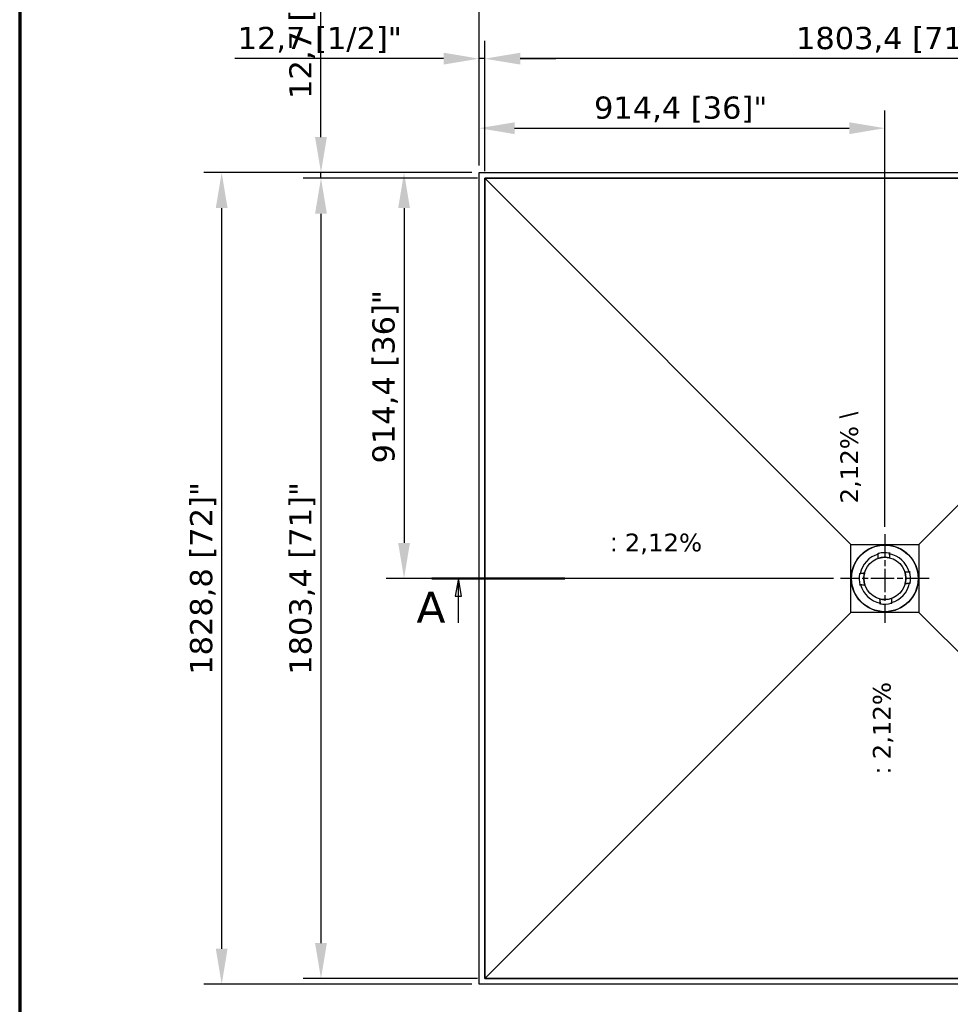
# Model space of a CAD drawing. Header units: millimetres. Extents: x -18288 to 18288, y -400 to 5820.
# Tile 15 of 26: x 400 to 2497, y 2474 to 4692. Entities that reach past the tile are written whole.
import ezdxf

# ---------------------------------------------------------------- set-up
doc = ezdxf.new("R2010")
doc.units = ezdxf.units.MM
doc.header["$LTSCALE"] = 20
doc.linetypes.add('CHAIN', pattern=[0.3543, 0.2362, -0.0295, 0.0591, -0.0295])
for name, color, linetype, lineweight in [('_Sichtbarkanten', 7, 'Continuous', 25), ('Bemaßung (ISO)', 7, 'Continuous', 25), ('Mittelpunktmarkierung (ISO)', 7, 'Continuous', 25), ('Rahmen (ISO)', 7, 'Continuous', 70), ('Schnittlinie (ISO)', 7, 'CHAIN', 25), ('Symbol (ISO)', 7, 'Continuous', 25)]:
    doc.layers.add(name, color=color, linetype=linetype, lineweight=lineweight)
doc.styles.add('Bezeichnungstext (DIN)', font='verdana.ttf')
doc.styles.add('Notiztext (ISO)', font='verdana.ttf')
doc.styles.add('Pfeiltext', font='verdana.ttf')
doc.dimstyles.new('wedi USA', dxfattribs={"dimscale": 20, "dimtxt": 2.5, "dimasz": 4, "dimexe": 2, "dimexo": 0.8, "dimgap": 0.3, "dimtad": 1, "dimdec": 1, "dimrnd": 1e-08, "dimtxsty": 'Notiztext (ISO)', "dimcen": 0.09, "dimclrd": 7, "dimclre": 7, "dimclrt": 256, "dimadec": 0, "dimazin": 2, "dimtfac": 0.6, "dimtmove": 0, "dimatfit": 3, "dimfxl": 1, "dimtolj": 1, "dimlwd": -1, "dimlwe": -1, "dimarcsym": 0})

# ---------------------------------------------------------------- blocks, each defined once
blk = doc.blocks.new('2DTransSchnitt0')
at = {"layer": 'Schnittlinie (ISO)', "linetype": 'Continuous', "lineweight": 50}
blk.add_line((66.43, 171.67), (81.43, 171.67), dxfattribs=at)
at = {"layer": 'Schnittlinie (ISO)', "linetype": 'Continuous'}
for p, q in [((69.43, 171.67), (69.08, 169.67)), ((69.43, 169.67), (69.43, 171.67)), ((69.78, 169.67), (69.43, 171.67)), ((69.08, 169.67), (69.78, 169.67)), ((69.43, 166.67), (69.43, 169.67))]:
    blk.add_line(p, q, dxfattribs=at)
at = {"layer": 'Schnittlinie (ISO)', "linetype": 'Continuous', "flags": 128}
blk.add_lwpolyline([(69.78, 169.67), (69.43, 171.67), (69.08, 169.67), (69.78, 169.67)], dxfattribs=at)
at = {"layer": 'Schnittlinie (ISO)'}
blk.add_solid([(69.78, 169.67), (69.43, 171.67), (69.08, 169.67), (69.78, 169.67)], dxfattribs=at)
at = {"layer": 'Schnittlinie (ISO)', "insert": (64.7, 166.67), "char_height": 3.5, "attachment_point": 7, "style": 'Bezeichnungstext (DIN)'}
blk.add_mtext('A', dxfattribs=at)
blk = doc.blocks.new('*D59')
at = {"layer": 'Bemaßung (ISO)', "color": 7, "transparency": 16777216}
for p, q in [((1448, 4351.2), (1448, 4644.6)), ((3251.4, 4351.2), (3251.4, 4644.6)), ((3171.4, 4604.6), (1528, 4604.6))]:
    blk.add_line(p, q, dxfattribs=at)
for points in [[(1528, 4618), (1528, 4591.3), (1448, 4604.6)], [(3171.4, 4618), (3171.4, 4591.3), (3251.4, 4604.6)]]:
    blk.add_solid(points, dxfattribs=at)
at = {"layer": 'Defpoints', "color": 0, "transparency": 16777216}
for p in [(1448, 4604.6), (1448, 4335.2), (3251.4, 4335.2)]:
    blk.add_point(p, dxfattribs=at)
at = {"layer": 'Bemaßung (ISO)', "transparency": 16777216, "insert": (2149.6, 4676.1), "char_height": 50, "attachment_point": 1, "style": 'Notiztext (ISO)'}
blk.add_mtext('\\A1;1803,4 [71]"', dxfattribs=at)
blk = doc.blocks.new('*D60')
at = {"layer": 'Bemaßung (ISO)', "color": 7, "transparency": 16777216}
for p, q in [((1435.3, 4363.9), (1435.3, 4644.6)), ((1448, 4351.2), (1448, 4644.6)), ((1355.3, 4604.6), (885.2, 4604.6)), ((1448, 4604.6), (1435.3, 4604.6)), ((1528, 4604.6), (1608, 4604.6))]:
    blk.add_line(p, q, dxfattribs=at)
for points in [[(1355.3, 4618), (1355.3, 4591.3), (1435.3, 4604.6)], [(1528, 4618), (1528, 4591.3), (1448, 4604.6)]]:
    blk.add_solid(points, dxfattribs=at)
at = {"layer": 'Defpoints', "color": 0, "transparency": 16777216}
for p in [(1448, 4604.6), (1435.3, 4347.9), (1448, 4335.2)]:
    blk.add_point(p, dxfattribs=at)
at = {"layer": 'Bemaßung (ISO)', "transparency": 16777216, "insert": (891.2, 4676.1), "char_height": 50, "attachment_point": 1, "style": 'Notiztext (ISO)'}
blk.add_mtext('\\A1;12,7 [1/2]"', dxfattribs=at)
blk = doc.blocks.new('*D61')
at = {"layer": 'Bemaßung (ISO)', "color": 7, "transparency": 16777216}
for p, q in [((1435.3, 4363.9), (1435.3, 4848)), ((3264.1, 4363.9), (3264.1, 4848)), ((1515.3, 4808), (3184.1, 4808))]:
    blk.add_line(p, q, dxfattribs=at)
for points in [[(1515.3, 4821.3), (1515.3, 4794.6), (1435.3, 4808)], [(3184.1, 4821.3), (3184.1, 4794.6), (3264.1, 4808)]]:
    blk.add_solid(points, dxfattribs=at)
at = {"layer": 'Defpoints', "color": 0, "transparency": 16777216}
for p in [(3264.1, 4808), (1435.3, 4347.9), (3264.1, 4347.9)]:
    blk.add_point(p, dxfattribs=at)
at = {"layer": 'Bemaßung (ISO)', "transparency": 16777216, "insert": (2132.5, 4879.4), "char_height": 50, "attachment_point": 1, "style": 'Notiztext (ISO)'}
blk.add_mtext('\\A1;1828,8 [72]"', dxfattribs=at)
blk = doc.blocks.new('*D62')
at = {"layer": 'Bemaßung (ISO)', "color": 7, "transparency": 16777216}
for p, q in [((1432, 4335.2), (1039, 4335.2)), ((1079, 4255.2), (1079, 2611.8)), ((1432, 2531.8), (1039, 2531.8))]:
    blk.add_line(p, q, dxfattribs=at)
for points in [[(1065.6, 4255.2), (1092.3, 4255.2), (1079, 4335.2)], [(1065.6, 2611.8), (1092.3, 2611.8), (1079, 2531.8)]]:
    blk.add_solid(points, dxfattribs=at)
at = {"layer": 'Defpoints', "color": 0, "transparency": 16777216}
for p in [(1448, 4335.2), (1079, 2531.8), (1448, 2531.8)]:
    blk.add_point(p, dxfattribs=at)
at = {"layer": 'Bemaßung (ISO)', "transparency": 16777216, "insert": (1007.6, 3216.4), "char_height": 50, "attachment_point": 1, "rotation": 90, "style": 'Notiztext (ISO)'}
blk.add_mtext('\\A1;1803,4 [71]"', dxfattribs=at)
blk = doc.blocks.new('*D63')
at = {"layer": 'Bemaßung (ISO)', "color": 7, "transparency": 16777216}
for p, q in [((1079, 4427.9), (1079, 4898)), ((1419.3, 4347.9), (1039, 4347.9)), ((1432, 4335.2), (1039, 4335.2)), ((1079, 4335.2), (1079, 4347.9)), ((1079, 4255.2), (1079, 4175.2))]:
    blk.add_line(p, q, dxfattribs=at)
for points in [[(1065.6, 4427.9), (1092.3, 4427.9), (1079, 4347.9)], [(1065.6, 4255.2), (1092.3, 4255.2), (1079, 4335.2)]]:
    blk.add_solid(points, dxfattribs=at)
at = {"layer": 'Defpoints', "color": 0, "transparency": 16777216}
for p in [(1079, 4335.2), (1435.3, 4347.9), (1448, 4335.2)]:
    blk.add_point(p, dxfattribs=at)
at = {"layer": 'Bemaßung (ISO)', "transparency": 16777216, "insert": (1007.6, 4513.9), "char_height": 50, "attachment_point": 1, "rotation": 90, "style": 'Notiztext (ISO)'}
blk.add_mtext('\\A1;12,7 [1/2]"', dxfattribs=at)
blk = doc.blocks.new('*D64')
at = {"layer": 'Bemaßung (ISO)', "color": 7, "transparency": 16777216}
for p, q in [((1419.3, 4347.9), (815.2, 4347.9)), ((855.2, 2599.1), (855.2, 4267.9)), ((1419.3, 2519.1), (815.2, 2519.1))]:
    blk.add_line(p, q, dxfattribs=at)
for points in [[(841.9, 4267.9), (868.5, 4267.9), (855.2, 4347.9)], [(841.9, 2599.1), (868.5, 2599.1), (855.2, 2519.1)]]:
    blk.add_solid(points, dxfattribs=at)
at = {"layer": 'Defpoints', "color": 0, "transparency": 16777216}
for p in [(855.2, 4347.9), (1435.3, 4347.9), (1435.3, 2519.1)]:
    blk.add_point(p, dxfattribs=at)
at = {"layer": 'Bemaßung (ISO)', "transparency": 16777216, "insert": (783.8, 3216.4), "char_height": 50, "attachment_point": 1, "rotation": 90, "style": 'Notiztext (ISO)'}
blk.add_mtext('\\A1;1828,8 [72]"', dxfattribs=at)
blk = doc.blocks.new('Ränder Kopie von wedi_Zeichnungsrahmen')
at = {"layer": 'Rahmen (ISO)'}
blk.add_line((20, 291), (20, 6), dxfattribs=at)
blk = doc.blocks.new('*D70')
at = {"layer": 'Bemaßung (ISO)', "color": 7, "transparency": 16777216}
for p, q in [((1435.3, 4363.9), (1435.3, 4487.9)), ((2349.7, 3549.5), (2349.7, 4487.9)), ((1515.3, 4447.9), (2269.7, 4447.9))]:
    blk.add_line(p, q, dxfattribs=at)
for points in [[(1515.3, 4461.2), (1515.3, 4434.6), (1435.3, 4447.9)], [(2269.7, 4461.2), (2269.7, 4434.6), (2349.7, 4447.9)]]:
    blk.add_solid(points, dxfattribs=at)
at = {"layer": 'Defpoints', "color": 0, "transparency": 16777216}
for p in [(2349.7, 4447.9), (1435.3, 4347.9), (2349.7, 3533.5)]:
    blk.add_point(p, dxfattribs=at)
at = {"layer": 'Bemaßung (ISO)', "transparency": 16777216, "insert": (1694.4, 4519.3), "char_height": 50, "attachment_point": 1, "style": 'Notiztext (ISO)'}
blk.add_mtext('\\A1;914,4 [36]"', dxfattribs=at)
blk = doc.blocks.new('*D71')
at = {"layer": 'Bemaßung (ISO)', "color": 7, "transparency": 16777216}
for p, q in [((1419.3, 4347.9), (1226.2, 4347.9)), ((1266.2, 4267.9), (1266.2, 3513.5)), ((2233.7, 3433.5), (1226.2, 3433.5))]:
    blk.add_line(p, q, dxfattribs=at)
for points in [[(1252.9, 4267.9), (1279.5, 4267.9), (1266.2, 4347.9)], [(1252.9, 3513.5), (1279.5, 3513.5), (1266.2, 3433.5)]]:
    blk.add_solid(points, dxfattribs=at)
at = {"layer": 'Defpoints', "color": 0, "transparency": 16777216}
for p in [(1435.3, 4347.9), (1266.2, 3433.5), (2249.7, 3433.5)]:
    blk.add_point(p, dxfattribs=at)
at = {"layer": 'Bemaßung (ISO)', "transparency": 16777216, "insert": (1194.8, 3692.6), "char_height": 50, "attachment_point": 1, "rotation": 90, "style": 'Notiztext (ISO)'}
blk.add_mtext('\\A1;914,4 [36]"', dxfattribs=at)

msp = doc.modelspace()

# ---------------------------------------------------------------- linework, layer by layer
at = {"layer": '_Sichtbarkanten'}
for p, q in [((1435.28, 4347.9), (3264.08, 4347.9)), ((1435.28, 2519.1), (1435.28, 4347.9)), ((3251.38, 4335.2), (1447.98, 4335.2)), ((1447.98, 4335.2), (1447.98, 2531.8)), ((1447.99, 4335.19), (3251.36, 4335.19)), ((1447.99, 2531.81), (1447.99, 4335.19)), ((1447.99, 4335.19), (2273.19, 3509.99)), ((3251.36, 4335.19), (2426.16, 3509.99)), ((2273.19, 3509.99), (2426.16, 3509.99)), ((2273.19, 3357.01), (2273.19, 3509.99)), ((2426.16, 3509.99), (2426.16, 3357.01)), ((2334.81, 3490.44), (2334.75, 3490.66)), ((2335.06, 3489.47), (2334.81, 3490.44)), ((2335.06, 3489.47), (2335.06, 3489.47)), ((2335.07, 3489.45), (2335.08, 3489.39)), ((2360.08, 3490.39), (2360.07, 3490.32)), ((2360.26, 3491.39), (2360.08, 3490.4)), ((2360.08, 3490.4), (2360.08, 3490.4)), ((2360.31, 3491.61), (2360.26, 3491.39)), ((2334.55, 3478.53), (2334.55, 3478.54)), ((2361.41, 3479.53), (2361.41, 3479.54)), ((2291.56, 3444.13), (2291.79, 3444.09)), ((2291.79, 3444.09), (2292.77, 3443.91)), ((2292.77, 3443.91), (2292.77, 3443.91)), ((2292.79, 3443.9), (2292.86, 3443.89)), ((2303.64, 3445.23), (2303.64, 3445.24)), ((2394.71, 3448.63), (2394.72, 3448.63)), ((2405.63, 3448.11), (2405.56, 3448.09)), ((2405.65, 3448.11), (2406.61, 3448.37)), ((2405.65, 3448.11), (2405.65, 3448.11)), ((2406.61, 3448.37), (2406.84, 3448.43)), ((2292.74, 3418.63), (2292.52, 3418.57)), ((2293.71, 3418.88), (2292.74, 3418.63)), ((2293.71, 3418.88), (2293.71, 3418.88)), ((2293.72, 3418.89), (2293.79, 3418.91)), ((2304.65, 3418.37), (2304.64, 3418.37)), ((2395.71, 3421.77), (2395.72, 3421.76)), ((2406.56, 3423.09), (2406.5, 3423.11)), ((2406.58, 3423.09), (2406.58, 3423.09)), ((2407.56, 3422.91), (2406.58, 3423.09)), ((2407.79, 3422.87), (2407.56, 3422.91)), ((2337.94, 3387.47), (2337.94, 3387.46)), ((2339.05, 3375.39), (2339.09, 3375.61)), ((2339.09, 3375.61), (2339.27, 3376.6)), ((2339.27, 3376.61), (2339.28, 3376.68)), ((2339.27, 3376.6), (2339.27, 3376.6)), ((2364.29, 3377.55), (2364.27, 3377.61)), ((2364.29, 3377.53), (2364.29, 3377.53)), ((2364.29, 3377.53), (2364.54, 3376.56)), ((2364.54, 3376.56), (2364.6, 3376.34)), ((2364.81, 3388.47), (2364.81, 3388.46)), ((1447.99, 2531.81), (2273.19, 3357.01)), ((2426.16, 3357.01), (2273.19, 3357.01)), ((3251.36, 2531.81), (2426.16, 3357.01)), ((1447.98, 2531.8), (3251.38, 2531.8)), ((3251.36, 2531.81), (1447.99, 2531.81)), ((3264.08, 2519.1), (1435.28, 2519.1))]:
    msp.add_line(p, q, dxfattribs=at)
for radius in [75.5, 74.98, 47.5]:
    msp.add_circle((2349.68, 3433.5), radius, dxfattribs=at)
for radius, start, end in [(56.5, 105.03579, 169.23418), (57.85, 79.63499, 104.63499), (57.84, 80.11426, 104.15571), (56.5, 15.03579, 79.23418), (47.51, 75.69979, 108.57018), (57.85, 169.63499, 194.63499), (57.84, 170.11443, 194.15554), (47.51, 165.69979, 198.57018), (47.51, 345.69979, 18.57018), (57.85, 349.63499, 14.63499), (57.84, 350.11443, 14.15554), (56.5, 195.03579, 259.23418), (56.5, 285.03579, 349.23418), (47.51, 255.69979, 288.57018), (57.85, 259.63499, 284.63499), (57.84, 260.11443, 284.15554)]:
    msp.add_arc((2349.68, 3433.5), radius, start, end, dxfattribs=at)
for centre, major_axis, start_param, end_param in [((2335.06, 3488.86), (0.026, 0.524), 4.7614689, 6.2676717), ((2360.13, 3489.8), (0.065, -0.521), 3.1571461, 4.6633099), ((2293.38, 3443.96), (0.521, 0.065), 3.1571669, 4.6633099), ((2405.04, 3448.12), (0.524, -0.026), 4.7614689, 6.2676616), ((2294.31, 3418.88), (0.524, -0.026), 1.6198762, 3.1260566), ((2405.98, 3423.04), (0.521, 0.065), 0.0155746, 1.5217173), ((2339.22, 3377.2), (0.065, -0.521), 0.0155742, 1.5217173), ((2364.3, 3378.14), (0.026, 0.524), 1.6198762, 3.1260689)]:
    msp.add_ellipse(centre, major_axis=major_axis, ratio=0.0050031, start_param=start_param, end_param=end_param, dxfattribs=at)
for points in [[(2334.55, 3478.54), (2334.59, 3479.51), (2334.7, 3481.58), (2334.87, 3485.01), (2334.99, 3487.55), (2335.06, 3488.89)], [(2394.72, 3448.63), (2395.69, 3448.58), (2397.76, 3448.48), (2401.19, 3448.31), (2403.73, 3448.18), (2405.07, 3448.12)], [(2304.64, 3418.37), (2303.66, 3418.42), (2301.6, 3418.52), (2298.17, 3418.69), (2295.62, 3418.82), (2294.29, 3418.88)], [(2364.81, 3388.46), (2364.76, 3387.49), (2364.66, 3385.42), (2364.49, 3381.99), (2364.36, 3379.44), (2364.29, 3378.11)]]:
    msp.add_open_spline(points, degree=3, dxfattribs=at)
for points, knots in [([(2335.07, 3489.45), (2335.07, 3489.45), (2335.07, 3489.45), (2335.08, 3489.46), (2335.09, 3489.46), (2335.13, 3489.47), (2335.16, 3489.48), (2335.24, 3489.51), (2335.29, 3489.52), (2335.38, 3489.54), (2335.41, 3489.55), (2335.47, 3489.57), (2335.5, 3489.57), (2335.53, 3489.58)], [-0.076634, -0.076634, -0.076634, -0.076634, -0.06673879, -0.06673879, -0.056338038, -0.056338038, -0.038045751, -0.038045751, -0.019786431, -0.019786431, -0.009644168, -0.009644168, -0.000001, -0.000001, -0.000001, -0.000001]), ([(2335.08, 3489.39), (2335.08, 3489.39), (2335.08, 3489.39), (2335.08, 3489.39), (2335.08, 3489.39), (2335.08, 3489.39)], [-0.0024546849, -0.0024546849, -0.0024546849, -0.0024546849, -0.0012389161, -0.0012389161, 0, 0, 0, 0]), ([(2335.08, 3489.39), (2335.08, 3489.39), (2335.09, 3489.39), (2335.1, 3489.38), (2335.11, 3489.37), (2335.14, 3489.35), (2335.18, 3489.33), (2335.26, 3489.26), (2335.32, 3489.23), (2335.44, 3489.13), (2335.51, 3489.08), (2335.58, 3489.03), (2335.58, 3489.02), (2335.58, 3489.02)], [0.000013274, 0.000013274, 0.000013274, 0.000013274, 0.008341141, 0.008341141, 0.017229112, 0.017229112, 0.036430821, 0.036430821, 0.059208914, 0.059208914, 0.085826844, 0.085826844, 0.086205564, 0.086205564, 0.086205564, 0.086205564]), ([(2359.6, 3489.92), (2359.6, 3489.92), (2359.6, 3489.92), (2359.67, 3489.98), (2359.73, 3490.04), (2359.85, 3490.14), (2359.9, 3490.18), (2359.98, 3490.25), (2360.01, 3490.28), (2360.04, 3490.3), (2360.05, 3490.31), (2360.06, 3490.32), (2360.07, 3490.32), (2360.07, 3490.32)], [-0.000381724, -0.000381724, -0.000381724, -0.000381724, 0, 0, 0.026828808, 0.026828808, 0.049787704, 0.049787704, 0.069141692, 0.069141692, 0.078100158, 0.078100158, 0.086492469, 0.086492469, 0.086492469, 0.086492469]), ([(2359.61, 3490.48), (2359.64, 3490.47), (2359.67, 3490.47), (2359.73, 3490.46), (2359.77, 3490.45), (2359.85, 3490.43), (2359.9, 3490.42), (2359.99, 3490.41), (2360.02, 3490.4), (2360.06, 3490.39), (2360.07, 3490.39), (2360.08, 3490.39), (2360.08, 3490.39), (2360.08, 3490.39)], [-0.076650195, -0.076650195, -0.076650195, -0.076650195, -0.066953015, -0.066953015, -0.056752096, -0.056752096, -0.038484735, -0.038484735, -0.020190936, -0.020190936, -0.009844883, -0.009844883, 0, 0, 0, 0]), ([(2360.07, 3490.32), (2360.07, 3490.32), (2360.07, 3490.32), (2360.07, 3490.32), (2360.07, 3490.32), (2360.07, 3490.32)], [-0.0025081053, -0.0025081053, -0.0025081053, -0.0025081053, -0.001265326, -0.001265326, -0.0000514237, -0.0000514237, -0.0000514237, -0.0000514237]), ([(2292.7, 3443.43), (2292.7, 3443.46), (2292.71, 3443.49), (2292.72, 3443.56), (2292.73, 3443.59), (2292.74, 3443.68), (2292.75, 3443.73), (2292.77, 3443.81), (2292.78, 3443.84), (2292.78, 3443.88), (2292.79, 3443.89), (2292.79, 3443.9), (2292.79, 3443.9), (2292.79, 3443.9)], [-0.075999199, -0.075999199, -0.075999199, -0.075999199, -0.066131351, -0.066131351, -0.055795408, -0.055795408, -0.037782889, -0.037782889, -0.01981545, -0.01981545, -0.009674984, -0.009674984, 0, 0, 0, 0]), ([(2292.86, 3443.89), (2292.86, 3443.89), (2292.86, 3443.89), (2292.86, 3443.89), (2292.86, 3443.89), (2292.86, 3443.89)], [-0.002286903, -0.002286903, -0.002286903, -0.002286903, -0.0011529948, -0.0011529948, -0.0000457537, -0.0000457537, -0.0000457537, -0.0000457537]), ([(2293.26, 3443.45), (2293.26, 3443.45), (2293.26, 3443.45), (2293.2, 3443.51), (2293.14, 3443.57), (2293.04, 3443.68), (2293, 3443.73), (2292.93, 3443.81), (2292.9, 3443.84), (2292.88, 3443.87), (2292.87, 3443.88), (2292.86, 3443.89), (2292.86, 3443.89), (2292.86, 3443.89)], [-0.000376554, -0.000376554, -0.000376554, -0.000376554, 0, 0, 0.025707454, 0.025707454, 0.048259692, 0.048259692, 0.067659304, 0.067659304, 0.076655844, 0.076655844, 0.085096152, 0.085096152, 0.085096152, 0.085096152]), ([(2405.56, 3448.09), (2405.56, 3448.09), (2405.56, 3448.09), (2405.55, 3448.08), (2405.55, 3448.07), (2405.52, 3448.03), (2405.5, 3448), (2405.44, 3447.92), (2405.4, 3447.87), (2405.3, 3447.75), (2405.25, 3447.69), (2405.2, 3447.62), (2405.2, 3447.62), (2405.19, 3447.62)], [0.000009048, 0.000009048, 0.000009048, 0.000009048, 0.008391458, 0.008391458, 0.017324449, 0.017324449, 0.036587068, 0.036587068, 0.05897971, 0.05897971, 0.08450589, 0.08450589, 0.08487978, 0.08487978, 0.08487978, 0.08487978]), ([(2405.56, 3448.09), (2405.56, 3448.09), (2405.56, 3448.09), (2405.56, 3448.09), (2405.56, 3448.09), (2405.56, 3448.09)], [-0.0022386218, -0.0022386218, -0.0022386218, -0.0022386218, -0.0011303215, -0.0011303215, 0, 0, 0, 0]), ([(2405.63, 3448.11), (2405.63, 3448.11), (2405.63, 3448.11), (2405.64, 3448.1), (2405.64, 3448.09), (2405.65, 3448.05), (2405.66, 3448.02), (2405.68, 3447.94), (2405.7, 3447.89), (2405.72, 3447.8), (2405.73, 3447.77), (2405.74, 3447.71), (2405.75, 3447.68), (2405.76, 3447.64)], [-0.076023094, -0.076023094, -0.076023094, -0.076023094, -0.066379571, -0.066379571, -0.056273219, -0.056273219, -0.038303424, -0.038303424, -0.020284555, -0.020284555, -0.009907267, -0.009907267, -0.000001, -0.000001, -0.000001, -0.000001]), ([(2293.72, 3418.89), (2293.72, 3418.89), (2293.72, 3418.89), (2293.72, 3418.9), (2293.71, 3418.91), (2293.7, 3418.95), (2293.69, 3418.98), (2293.67, 3419.06), (2293.66, 3419.11), (2293.64, 3419.19), (2293.63, 3419.23), (2293.61, 3419.29), (2293.6, 3419.32), (2293.59, 3419.35)], [-0.076023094, -0.076023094, -0.076023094, -0.076023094, -0.066379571, -0.066379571, -0.056273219, -0.056273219, -0.038303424, -0.038303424, -0.020284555, -0.020284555, -0.009907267, -0.009907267, -0.000001, -0.000001, -0.000001, -0.000001]), ([(2293.79, 3418.91), (2293.79, 3418.91), (2293.79, 3418.91), (2293.8, 3418.92), (2293.8, 3418.93), (2293.83, 3418.96), (2293.85, 3419), (2293.92, 3419.08), (2293.96, 3419.13), (2294.05, 3419.24), (2294.1, 3419.31), (2294.16, 3419.38), (2294.16, 3419.38), (2294.16, 3419.38)], [0.000009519, 0.000009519, 0.000009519, 0.000009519, 0.008391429, 0.008391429, 0.017324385, 0.017324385, 0.036586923, 0.036586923, 0.058979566, 0.058979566, 0.084505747, 0.084505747, 0.084879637, 0.084879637, 0.084879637, 0.084879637]), ([(2293.79, 3418.91), (2293.79, 3418.91), (2293.79, 3418.91), (2293.79, 3418.91), (2293.79, 3418.91), (2293.79, 3418.91)], [-0.0022392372, -0.0022392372, -0.0022392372, -0.0022392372, -0.0011303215, -0.0011303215, 0, 0, 0, 0]), ([(2406.09, 3423.55), (2406.09, 3423.55), (2406.09, 3423.55), (2406.15, 3423.49), (2406.21, 3423.43), (2406.31, 3423.32), (2406.36, 3423.27), (2406.43, 3423.19), (2406.45, 3423.16), (2406.48, 3423.13), (2406.48, 3423.12), (2406.49, 3423.11), (2406.5, 3423.11), (2406.5, 3423.11)], [-0.000376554, -0.000376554, -0.000376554, -0.000376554, 0, 0, 0.025707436, 0.025707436, 0.048259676, 0.048259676, 0.067659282, 0.067659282, 0.076655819, 0.076655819, 0.085096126, 0.085096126, 0.085096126, 0.085096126]), ([(2406.5, 3423.11), (2406.5, 3423.11), (2406.5, 3423.11), (2406.5, 3423.11), (2406.5, 3423.11), (2406.5, 3423.11)], [-0.0022869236, -0.0022869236, -0.0022869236, -0.0022869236, -0.0011529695, -0.0011529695, -0.0000457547, -0.0000457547, -0.0000457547, -0.0000457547]), ([(2406.66, 3423.57), (2406.65, 3423.54), (2406.64, 3423.5), (2406.63, 3423.44), (2406.63, 3423.41), (2406.61, 3423.32), (2406.6, 3423.27), (2406.59, 3423.19), (2406.58, 3423.16), (2406.57, 3423.12), (2406.57, 3423.11), (2406.56, 3423.1), (2406.56, 3423.09), (2406.56, 3423.09)], [-0.075999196, -0.075999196, -0.075999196, -0.075999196, -0.066127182, -0.066127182, -0.055786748, -0.055786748, -0.037774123, -0.037774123, -0.019807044, -0.019807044, -0.009670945, -0.009670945, 0, 0, 0, 0]), ([(2339.75, 3376.52), (2339.71, 3376.53), (2339.68, 3376.53), (2339.62, 3376.54), (2339.58, 3376.55), (2339.5, 3376.56), (2339.45, 3376.57), (2339.37, 3376.59), (2339.33, 3376.6), (2339.3, 3376.61), (2339.29, 3376.61), (2339.27, 3376.61), (2339.27, 3376.61), (2339.27, 3376.61)], [-0.07599917, -0.07599917, -0.07599917, -0.07599917, -0.066095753, -0.066095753, -0.055721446, -0.055721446, -0.037708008, -0.037708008, -0.019743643, -0.019743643, -0.009640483, -0.009640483, 0, 0, 0, 0]), ([(2339.73, 3377.08), (2339.73, 3377.08), (2339.73, 3377.08), (2339.67, 3377.02), (2339.6, 3376.96), (2339.49, 3376.86), (2339.45, 3376.82), (2339.37, 3376.75), (2339.34, 3376.72), (2339.31, 3376.7), (2339.3, 3376.69), (2339.29, 3376.68), (2339.29, 3376.68), (2339.28, 3376.68)], [-0.000376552, -0.000376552, -0.000376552, -0.000376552, 0, 0, 0.025707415, 0.025707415, 0.048259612, 0.048259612, 0.06765919, 0.06765919, 0.076655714, 0.076655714, 0.085096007, 0.085096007, 0.085096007, 0.085096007]), ([(2339.28, 3376.68), (2339.28, 3376.68), (2339.28, 3376.68), (2339.28, 3376.68), (2339.28, 3376.68), (2339.28, 3376.68)], [-0.0022869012, -0.0022869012, -0.0022869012, -0.0022869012, -0.0011530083, -0.0011530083, -0.0000457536, -0.0000457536, -0.0000457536, -0.0000457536]), ([(2364.27, 3377.61), (2364.27, 3377.61), (2364.27, 3377.61), (2364.25, 3377.62), (2364.25, 3377.63), (2364.21, 3377.65), (2364.18, 3377.68), (2364.1, 3377.74), (2364.05, 3377.78), (2363.93, 3377.87), (2363.86, 3377.92), (2363.8, 3377.98), (2363.8, 3377.98), (2363.8, 3377.98)], [0.000009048, 0.000009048, 0.000009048, 0.000009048, 0.008391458, 0.008391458, 0.017324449, 0.017324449, 0.036587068, 0.036587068, 0.05897971, 0.05897971, 0.084505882, 0.084505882, 0.084879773, 0.084879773, 0.084879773, 0.084879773]), ([(2364.29, 3377.55), (2364.29, 3377.55), (2364.29, 3377.54), (2364.27, 3377.54), (2364.26, 3377.54), (2364.23, 3377.53), (2364.2, 3377.52), (2364.11, 3377.49), (2364.07, 3377.48), (2363.98, 3377.46), (2363.95, 3377.45), (2363.89, 3377.43), (2363.85, 3377.43), (2363.82, 3377.42)], [-0.076023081, -0.076023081, -0.076023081, -0.076023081, -0.066351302, -0.066351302, -0.056214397, -0.056214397, -0.038242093, -0.038242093, -0.020223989, -0.020223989, -0.009878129, -0.009878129, -0.000001, -0.000001, -0.000001, -0.000001]), ([(2364.27, 3377.61), (2364.27, 3377.61), (2364.27, 3377.61), (2364.27, 3377.61), (2364.27, 3377.61), (2364.27, 3377.61)], [-0.0022386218, -0.0022386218, -0.0022386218, -0.0022386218, -0.0011303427, -0.0011303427, 0, 0, 0, 0])]:
    msp.add_open_spline(points, degree=3, knots=knots, dxfattribs=at)
for points in [[(2361.41, 3479.54), (2360.83, 3484.2), (2360.13, 3489.82)], [(2303.64, 3445.24), (2298.97, 3444.65), (2293.35, 3443.95)], [(2395.72, 3421.76), (2400.38, 3422.35), (2406, 3423.05)], [(2337.94, 3387.46), (2338.52, 3382.8), (2339.22, 3377.18)]]:
    msp.add_rational_spline(points, [1.21561557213, 1.13881668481, 1.05643602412], degree=2, dxfattribs=at)
at = {"layer": 'Mittelpunktmarkierung (ISO)', "linetype": 'CHAIN', "ltscale": 11.111974}
for p, q in [((2349.68, 3533.5), (2349.68, 3333.5)), ((2449.68, 3433.5), (2249.68, 3433.5))]:
    msp.add_line(p, q, dxfattribs=at)

# ---------------------------------------------------------------- block references
at = {"xscale": 20, "yscale": 20, "zscale": 20}
msp.add_blockref('Ränder Kopie von wedi_Zeichnungsrahmen', (0, 0), dxfattribs=at)
at = {"layer": 'Schnittlinie (ISO)', "xscale": 20, "yscale": 20, "zscale": 20}
msp.add_blockref('2DTransSchnitt0', (0, 0), dxfattribs=at)

# ---------------------------------------------------------------- texts
at = {"layer": 'Symbol (ISO)', "char_height": 40, "attachment_point": 1, "rotation": 90, "style": 'Pfeiltext'}
for s, insert, width in [('\\fVerdana|b0|i0;\\H40.0000;2,12% \\fAIGDT|b0|i0;\\H40.0000;\\\\', (2249.43, 3602.41), 346.6643), ('\\fAIGDT|b0|i0;\\H40.0000;:\\fVerdana|b0|i0;\\H40.0000; 2,12%', (2322.8, 2993.44), 280.1408)]:
    msp.add_mtext(s, dxfattribs=dict(at, insert=insert, width=width))
at = {"layer": 'Symbol (ISO)', "insert": (1731.31, 3534.42), "char_height": 40, "width": 349.6894, "attachment_point": 1, "style": 'Pfeiltext'}
msp.add_mtext('\\fAIGDT|b0|i0;\\H40.0000;:\\fVerdana|b0|i0;\\H40.0000; 2,12%', dxfattribs=at)

# ---------------------------------------------------------------- dimensions: what is measured, and where the dimension line sits
at = {"layer": 'Bemaßung (ISO)', "color": 7}
for base, p1, p2, angle, override, picture, middle in [((1078.98, 4335.2), (1435.28, 4347.9), (1447.98, 4335.2), 270, {"dimgap": 0.3, "dimdec": 1, "dimtol": 0, "dimlim": 0, "dimtp": 0, "dimtm": 0, "dimtdec": 2, "dimtofl": 1, "dimatfit": 1}, '*D63', (1078.98, 4702.94)), ((3264.08, 4807.98), (1435.28, 4347.9), (3264.08, 4347.9), 180, {"dimgap": 0.3, "dimdec": 1, "dimtol": 0, "dimlim": 0, "dimtp": 0, "dimtm": 0, "dimtdec": 2, "dimtofl": 0, "dimatfit": 1}, '*D61', (2349.68, 4807.98)), ((1447.98, 4604.64), (3251.38, 4335.2), (1447.98, 4335.2), 180, {"dimgap": 0.3, "dimdec": 1, "dimtol": 0, "dimlim": 0, "dimtp": 0, "dimtm": 0, "dimtdec": 2, "dimtofl": 0, "dimatfit": 1}, '*D59', (2366.73, 4604.64)), ((855.2, 4347.9), (1435.28, 2519.1), (1435.28, 4347.9), 90, {"dimgap": 0.3, "dimdec": 1, "dimtol": 0, "dimlim": 0, "dimtp": 0, "dimtm": 0, "dimtdec": 2, "dimtofl": 0, "dimatfit": 1}, '*D64', (855.2, 3433.5)), ((1078.98, 2531.8), (1447.98, 4335.2), (1447.98, 2531.8), 90, {"dimgap": 0.3, "dimdec": 1, "dimtol": 0, "dimlim": 0, "dimtp": 0, "dimtm": 0, "dimtdec": 2, "dimtofl": 0, "dimatfit": 1}, '*D62', (1078.98, 3433.5)), ((1266.21, 3433.5), (1435.28, 4347.9), (2249.68, 3433.5), 270, {"dimgap": 0.3, "dimdec": 1, "dimtol": 0, "dimlim": 0, "dimtp": 0, "dimtm": 0, "dimtdec": 2, "dimtofl": 0, "dimatfit": 1}, '*D71', (1266.21, 3890.7))]:
    dim = msp.add_linear_dim(base=base, p1=p1, p2=p2, angle=angle, text='<>"', dimstyle='wedi USA', override=override, dxfattribs=at)
    dim.commit()
    dim.dimension.update_dxf_attribs({"geometry": picture, "text_midpoint": middle, "dimtype": 160})
for base, p2, override, picture, middle in [((1447.99, 4604.64), (1447.99, 4335.19), {"dimgap": 0.3, "dimdec": 1, "dimtol": 0, "dimlim": 0, "dimtp": 0, "dimtm": 0, "dimtdec": 2, "dimtofl": 1, "dimatfit": 1}, '*D60', (1080.24, 4604.64)), ((2349.68, 4447.9), (2349.68, 3533.5), {"dimgap": 0.3, "dimdec": 1, "dimtol": 0, "dimlim": 0, "dimtp": 0, "dimtm": 0, "dimtdec": 2, "dimtofl": 0, "dimatfit": 1}, '*D70', (1892.48, 4447.9))]:
    dim = msp.add_linear_dim(base=base, p1=(1435.28, 4347.9), p2=p2, text='<>"', dimstyle='wedi USA', override=override, dxfattribs=at)
    dim.commit()
    dim.dimension.update_dxf_attribs({"geometry": picture, "text_midpoint": middle, "dimtype": 160})

doc.saveas('drawing.dxf')
